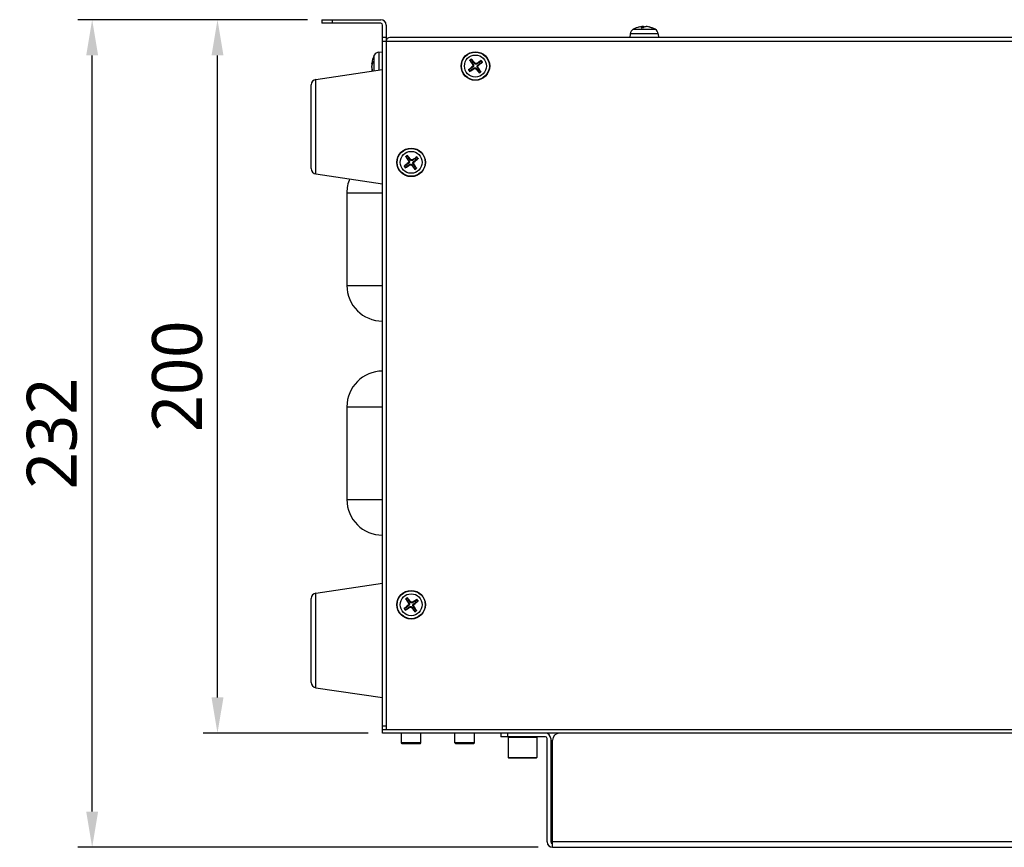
# Model space of a CAD drawing. Header units: millimetres. Extents: x 0 to 2376, y 0 to 1680.
# Tile 16 of 56: x 417 to 693, y 1153 to 1385. Entities that reach past the tile are written whole.
import ezdxf

# ---------------------------------------------------------------- set-up
doc = ezdxf.new("R2010")
doc.units = ezdxf.units.MM
doc.header["$LTSCALE"] = 0.2
doc.styles.add('Rainbow-4.0 Style', font='malgunsl.ttf')
doc.dimstyles.new('Rainbow-4.0 Style', dxfattribs={"dimtxt": 3.5, "dimasz": 2.5, "dimexe": 1, "dimexo": 1, "dimgap": 1, "dimtad": 1, "dimdsep": 46, "dimtxsty": 'Rainbow-4.0 Style', "dimcen": 0, "dimclrd": 251, "dimclre": 251, "dimclrt": 7, "dimazin": 3, "dimtp": 0.1, "dimtm": 0.1, "dimtfac": 0.61, "dimtmove": 0, "dimatfit": 3, "dimfxl": 1, "dimlwd": -1, "dimlwe": -1, "dimarcsym": 1})

# ---------------------------------------------------------------- blocks, each defined once
blk = doc.blocks.new('A$Ce4c96af9')
for p, q in [((-204.1, 232), (-187.6, 232)), ((-204.1, 232), (-204.1, 231)), ((-201.1, 231), (-201.1, 232)), ((-187.6, 231), (-204.1, 231)), ((-187.1, 32), (-187.1, 230.5)), ((-186.1, 230.5), (-186.1, 33)), ((-116.87, 229.33), (-110.73, 229.33)), ((-114.08, 229.71), (-114.62, 229.71)), ((-114.07, 229.71), (-114.61, 229.71)), ((-114.35, 230.05), (-114.32, 229.71)), ((-114.34, 230.06), (-114.31, 229.71)), ((-114, 230.05), (-113.98, 229.8)), ((-113.26, 230.06), (-113.26, 230.05)), ((-113.02, 230.05), (-113.02, 230.03)), ((-111.63, 229.71), (-111.75, 229.71)), ((-111.59, 229.71), (-111.73, 229.71)), ((-186.1, 227), (-187.1, 227)), ((210.9, 227), (-185.1, 227)), ((-117.71, 228.06), (-117.8, 227)), ((-109.89, 228.06), (-117.71, 228.06)), ((-109.89, 228.06), (-109.8, 227)), ((-187.1, 226), (212.9, 226)), ((-189.43, 217.66), (-189.43, 222.07)), ((-188.16, 222.91), (-187.1, 223)), ((-188.16, 222.91), (-188.16, 217.84)), ((-205.79, 215.25), (-187.1, 218)), ((-190.16, 219.66), (-189.96, 219.64)), ((-190.16, 218.34), (-190.11, 218.34)), ((-190.15, 219.7), (-189.94, 219.69)), ((-190.15, 219.39), (-190.06, 219.39)), ((-190.15, 218.2), (-190.08, 218.2)), ((-189.81, 220.41), (-189.81, 219.94)), ((-189.81, 220.39), (-189.81, 219.92)), ((-161.9, 218.89), (-161.79, 218.76)), ((-161.83, 219.33), (-161.69, 219.43)), ((-161.43, 218.27), (-161.53, 218.41)), ((-161.21, 219.8), (-161.34, 219.69)), ((-160.99, 218.2), (-160.86, 218.31)), ((-160.77, 219.73), (-160.67, 219.59)), ((-160.37, 218.67), (-160.51, 218.57)), ((-160.3, 219.11), (-160.41, 219.24)), ((-205.79, 188.75), (-205.79, 215.25)), ((-207.1, 190.24), (-207.1, 213.76)), ((-179.9, 191.9), (-179.79, 191.77)), ((-179.83, 192.34), (-179.68, 192.44)), ((-179.44, 191.27), (-179.54, 191.42)), ((-179.2, 192.8), (-179.33, 192.69)), ((-179, 191.2), (-178.87, 191.31)), ((-178.76, 192.73), (-178.66, 192.58)), ((-178.37, 191.66), (-178.52, 191.56)), ((-178.3, 192.1), (-178.41, 192.23)), ((-205.79, 188.75), (-187.1, 186)), ((-197.1, 183.5), (-197.1, 157.5)), ((-197.1, 183.5), (-187.1, 183.5)), ((-197.1, 157.5), (-187.1, 157.5)), ((-197.1, 123.5), (-197.1, 97.5)), ((-197.1, 123.5), (-187.1, 123.5)), ((-197.1, 97.5), (-187.1, 97.5)), ((-205.79, 71.25), (-187.1, 74)), ((-207.1, 46.24), (-207.1, 69.76)), ((-205.79, 44.75), (-205.79, 71.25)), ((-179.9, 67.9), (-179.79, 67.77)), ((-179.83, 68.34), (-179.68, 68.44)), ((-179.44, 67.27), (-179.54, 67.42)), ((-179.2, 68.8), (-179.33, 68.69)), ((-179, 67.2), (-178.87, 67.31)), ((-178.76, 68.73), (-178.66, 68.58)), ((-178.37, 67.66), (-178.52, 67.56)), ((-178.3, 68.1), (-178.41, 68.23)), ((-205.79, 44.75), (-187.1, 42)), ((-186.1, 34), (-187.1, 34)), ((-187.1, 33), (212.9, 33)), ((212.9, 32), (-187.1, 32)), ((-181.85, 29.28), (-181.85, 32)), ((-176.35, 29.28), (-176.35, 32)), ((-166.85, 29.28), (-166.85, 32)), ((-161.35, 29.28), (-161.35, 32)), ((-154, 32), (-154, 31)), ((-141.5, 31), (-154, 31)), ((-152, 31), (-152, 32)), ((-151.7, 31), (-151.9, 30.8)), ((-143.9, 30.8), (-151.9, 30.8)), ((-151.9, 30.8), (-151.9, 25.2)), ((-144.1, 31), (-143.9, 30.8)), ((-143.9, 30.8), (-143.9, 25.2)), ((-141, 1.5), (-141, 30.5)), ((-140, 30.5), (-140, 1.5)), ((-176.35, 29.28), (-181.85, 29.28)), ((-181.58, 29), (-181.85, 29.28)), ((-176.62, 29), (-181.58, 29)), ((-176.62, 29), (-176.35, 29.28)), ((-161.35, 29.28), (-166.85, 29.28)), ((-166.58, 29), (-166.85, 29.28)), ((-161.62, 29), (-166.58, 29)), ((-161.62, 29), (-161.35, 29.28)), ((-139.5, 0), (-139.5, 30)), ((-151.9, 25.2), (-143.9, 25.2)), ((-151.7, 25), (-151.9, 25.2)), ((-144.1, 25), (-151.7, 25)), ((-144.1, 25), (-143.9, 25.2)), ((139.5, 1.5), (-139.5, 1.5)), ((-139.5, 0), (139.5, 0))]:
    blk.add_line(p, q)
for centre, radius in [((-161.1, 219), 4), ((-161.1, 219), 3.91), ((-161.1, 219), 3.07), ((-179.1, 192), 4), ((-179.1, 192), 3.91), ((-179.1, 192), 3.07), ((-179.1, 68), 4), ((-179.1, 68), 3.91), ((-179.1, 68), 3.07)]:
    blk.add_circle(centre, radius)
for centre, radius, start, end in [((-187.6, 230.5), 1.5, 0, 90), ((-187.6, 230.5), 0.5, 0, 90), ((-116.11, 227.92), 1.6, 118.1727, 175), ((-113.8, 223.6), 6.5, 102.4057, 118.1727), ((-113.8, 223.6), 6.5, 61.8273, 77.5943), ((-111.49, 227.92), 1.6, 5, 61.8273), ((-185.1, 226), 1, 90, 180), ((-183.7, 219), 6.5, 151.8273, 173.3675), ((-188.02, 221.31), 1.6, 95, 151.8273), ((-161.1, 219), 2.23, 119.2946, 133.7678), ((-161.1, 219), 2.07, 118.6803, 134.3821), ((-183.7, 219), 6.5, 186.6325, 192.7286), ((-161.1, 219), 2.23, 209.2946, 223.7678), ((-161.1, 219), 2.07, 208.6803, 224.3821), ((-161.1, 219), 1.5, 208.4209, 224.6415), ((-161.1, 219), 1.5, 118.4209, 134.6415), ((-161.1, 219), 1.5, 298.4209, 314.6415), ((-161.1, 219), 1.5, 28.4209, 44.6415), ((-161.1, 219), 2.07, 28.6803, 44.3821), ((-161.1, 219), 2.23, 29.2946, 43.7678), ((-205.6, 213.76), 1.5, 97.3338, 180), ((-161.1, 219), 2.07, 298.6803, 314.3821), ((-161.1, 219), 2.23, 299.2946, 313.7678), ((-179.1, 192), 2.23, 118.4931, 132.9664), ((-179.1, 192), 2.07, 117.8788, 133.5807), ((-179.1, 192), 1.5, 117.6194, 133.84), ((-179.1, 192), 2.07, 27.8788, 43.5807), ((-179.1, 192), 2.23, 28.4931, 42.9664), ((-179.1, 192), 2.23, 208.4931, 222.9664), ((-179.1, 192), 2.07, 207.8788, 223.5807), ((-179.1, 192), 1.5, 207.6194, 223.84), ((-179.1, 192), 1.5, 297.6194, 313.84), ((-179.1, 192), 2.07, 297.8788, 313.5807), ((-179.1, 192), 2.23, 298.4931, 312.9664), ((-179.1, 192), 1.5, 27.6194, 43.84), ((-205.6, 190.24), 1.5, 180, 262.6662), ((-187.1, 183.5), 10, 157.3181, 180), ((-187.1, 157.5), 10, 180, 270), ((-187.1, 123.5), 10, 90, 180), ((-187.1, 97.5), 10, 180, 270), ((-205.6, 69.76), 1.5, 97.3338, 180), ((-179.1, 68), 2.23, 118.4931, 132.9664), ((-179.1, 68), 2.07, 117.8788, 133.5807), ((-179.1, 68), 1.5, 117.6194, 133.84), ((-179.1, 68), 1.5, 27.6194, 43.84), ((-179.1, 68), 2.07, 27.8788, 43.5807), ((-179.1, 68), 2.23, 28.4931, 42.9664), ((-179.1, 68), 2.23, 208.4931, 222.9664), ((-179.1, 68), 2.07, 207.8788, 223.5807), ((-179.1, 68), 1.5, 207.6194, 223.84), ((-179.1, 68), 1.5, 297.6194, 313.84), ((-179.1, 68), 2.07, 297.8788, 313.5807), ((-179.1, 68), 2.23, 298.4931, 312.9664), ((-205.6, 46.24), 1.5, 180, 262.6662), ((-141.5, 30.5), 1.5, 0, 90), ((-141.5, 30.5), 0.5, 0, 90), ((-137.5, 30), 2, 90, 180), ((-139.5, 1.5), 1.5, 180, 270), ((-139.5, 1.5), 0.5, 180, 270)]:
    blk.add_arc(centre, radius, start, end)
for centre, major_axis, ratio, start_param, end_param in [((-113.76, 223.61), (-1.84, 6.23), 0.951292, 6.114958, 6.216495), ((-113.66, 223.61), (-0.58, 6.47), 0.196854, 0.087562, 0.326546), ((-113.93, 223.61), (0.59, 6.47), 0.295714, 0.132215, 0.371199), ((-113.67, 223.61), (-0.59, 6.47), 0.295714, 6.049434, 6.15097), ((-113.77, 223.61), (2.63, -5.94), 0.976551, 2.389391, 2.628375), ((-113.84, 223.61), (1.84, 6.23), 0.951292, 6.212428, 6.451412), ((-161.21, 218.91), (-4.13, 5.02), 0.087156, 4.817518, 5.056502), ((-183.71, 218.88), (-6.47, 0.65), 0.485251, 5.987645, 6.226629), ((-183.71, 219.11), (-6.46, -0.69), 0.5717, 5.878072, 6.117056), ((-183.71, 219.07), (-6.4, -1.15), 0.870021, 5.975868, 6.023046), ((-183.71, 218.93), (-6.4, 1.15), 0.870021, 0.26014, 0.442803), ((-183.71, 219.08), (-6.42, -0.98), 0.81582, 6.264578, 6.38551), ((-161.01, 218.89), (-5.02, -4.13), 0.087156, 4.817518, 5.056502), ((-161.18, 219.12), (5.41, 3.6), 0.087156, 4.368276, 4.60726), ((-160.98, 219.08), (3.6, -5.41), 0.087156, 4.368276, 4.60726), ((-160.99, 219.09), (4.13, -5.02), 0.087156, 4.817518, 5.056502), ((-161.02, 218.88), (-5.41, -3.6), 0.087156, 4.368276, 4.60726), ((-161.22, 218.92), (-3.6, 5.41), 0.087156, 4.368276, 4.60726), ((-161.19, 219.11), (5.02, 4.13), 0.087156, 4.817518, 5.056502), ((-178.98, 192.08), (3.52, -5.46), 0.087156, 4.368276, 4.60726), ((-179.21, 191.91), (-4.06, 5.07), 0.087156, 4.817518, 5.056502), ((-179.02, 191.88), (-5.46, -3.52), 0.087156, 4.368276, 4.60726), ((-179.01, 191.89), (-5.07, -4.06), 0.087156, 4.817518, 5.056502), ((-179.18, 192.12), (5.46, 3.52), 0.087156, 4.368276, 4.60726), ((-178.99, 192.09), (4.06, -5.07), 0.087156, 4.817518, 5.056502), ((-179.22, 191.92), (-3.52, 5.46), 0.087156, 4.368276, 4.60726), ((-179.19, 192.11), (5.07, 4.06), 0.087156, 4.817518, 5.056502), ((-178.98, 68.08), (3.52, -5.46), 0.087156, 4.368276, 4.60726), ((-179.21, 67.91), (-4.06, 5.07), 0.087156, 4.817518, 5.056502), ((-179.02, 67.88), (-5.46, -3.52), 0.087156, 4.368276, 4.60726), ((-179.19, 68.11), (5.07, 4.06), 0.087156, 4.817518, 5.056502), ((-179.01, 67.89), (-5.07, -4.06), 0.087156, 4.817518, 5.056502), ((-179.18, 68.12), (5.46, 3.52), 0.087156, 4.368276, 4.60726), ((-178.99, 68.09), (4.06, -5.07), 0.087156, 4.817518, 5.056502), ((-179.22, 67.92), (-3.52, 5.46), 0.087156, 4.368276, 4.60726)]:
    blk.add_ellipse(centre, major_axis=major_axis, ratio=ratio, start_param=start_param, end_param=end_param)
for points in [[(-114.62, 229.71), (-114.62, 229.71), (-114.61, 229.71), (-114.61, 229.71)], [(-111.63, 229.71), (-111.62, 229.71), (-111.6, 229.71), (-111.59, 229.71)], [(-189.81, 220.39), (-189.81, 220.4), (-189.81, 220.41), (-189.81, 220.41)]]:
    blk.add_open_spline(points, degree=3)
for points, knots in [([(-114.58, 230.05), (-114.54, 230.05), (-114.5, 230.06), (-114.43, 230.06), (-114.4, 230.06), (-114.36, 230.06), (-114.35, 230.06), (-114.34, 230.06), (-114.34, 230.05), (-114.35, 230.05)], [-0.20360088, -0.20360088, -0.20360088, -0.20360088, -0.1911011, -0.1911011, -0.17860132, -0.17860132, -0.16607721, -0.16607721, -0.15692427, -0.15692427, -0.15692427, -0.15692427]), ([(-114, 230.05), (-114.01, 230.05), (-114.04, 230.06), (-114.09, 230.06), (-114.13, 230.06), (-114.2, 230.06), (-114.25, 230.06), (-114.31, 230.06), (-114.33, 230.06), (-114.34, 230.05)], [-0.20360088, -0.20360088, -0.20360088, -0.20360088, -0.1911011, -0.1911011, -0.17860132, -0.17860132, -0.16607721, -0.16607721, -0.16092101, -0.16092101, -0.16092101, -0.16092101]), ([(-113.6, 230.05), (-113.59, 230.05), (-113.56, 230.06), (-113.51, 230.06), (-113.47, 230.06), (-113.4, 230.06), (-113.35, 230.06), (-113.28, 230.06), (-113.25, 230.05), (-113.22, 230.05)], [-0.20360088, -0.20360088, -0.20360088, -0.20360088, -0.1911011, -0.1911011, -0.17860132, -0.17860132, -0.16607721, -0.16607721, -0.15692427, -0.15692427, -0.15692427, -0.15692427]), ([(-113.02, 230.05), (-113.06, 230.05), (-113.1, 230.06), (-113.17, 230.06), (-113.2, 230.06), (-113.24, 230.06), (-113.25, 230.06), (-113.26, 230.06), (-113.26, 230.06), (-113.26, 230.06)], [-0.20360088, -0.20360088, -0.20360088, -0.20360088, -0.1911011, -0.1911011, -0.17860132, -0.17860132, -0.16607721, -0.16607721, -0.16324742, -0.16324742, -0.16324742, -0.16324742]), ([(-162.19, 220.94), (-162.18, 220.93), (-162.17, 220.92), (-162.15, 220.9), (-162.14, 220.88), (-162.12, 220.86), (-162.11, 220.85), (-162.1, 220.83), (-162.1, 220.82), (-162.09, 220.82)], [0.01456007, 0.01456007, 0.01456007, 0.01456007, 0.01872268, 0.01872268, 0.02342983, 0.02342983, 0.02806906, 0.02806906, 0.03181018, 0.03181018, 0.03181018, 0.03181018]), ([(-190.15, 219.7), (-190.15, 219.68), (-190.16, 219.67), (-190.16, 219.66), (-190.16, 219.66), (-190.16, 219.68), (-190.16, 219.71), (-190.16, 219.74), (-190.16, 219.74), (-190.16, 219.75)], [-0.20360088, -0.20360088, -0.20360088, -0.20360088, -0.1911011, -0.1911011, -0.17860132, -0.17860132, -0.16607721, -0.16607721, -0.16339834, -0.16339834, -0.16339834, -0.16339834]), ([(-190.15, 219.39), (-190.15, 219.35), (-190.16, 219.31), (-190.16, 219.22), (-190.16, 219.18), (-190.16, 219.1), (-190.16, 219.06), (-190.16, 219.01), (-190.16, 219.01), (-190.16, 219)], [-0.20360088, -0.20360088, -0.20360088, -0.20360088, -0.1911011, -0.1911011, -0.17860132, -0.17860132, -0.16607721, -0.16607721, -0.16339834, -0.16339834, -0.16339834, -0.16339834]), ([(-190.15, 218.61), (-190.15, 218.65), (-190.16, 218.69), (-190.16, 218.78), (-190.16, 218.82), (-190.16, 218.9), (-190.16, 218.94), (-190.16, 219), (-190.15, 219.03), (-190.15, 219.04)], [-0.20360088, -0.20360088, -0.20360088, -0.20360088, -0.1911011, -0.1911011, -0.17860132, -0.17860132, -0.16607721, -0.16607721, -0.15692427, -0.15692427, -0.15692427, -0.15692427]), ([(-190.16, 218.34), (-190.16, 218.34), (-190.16, 218.33), (-190.16, 218.32), (-190.16, 218.29), (-190.16, 218.25), (-190.15, 218.22), (-190.15, 218.2)], [-0.18744281, -0.18744281, -0.18744281, -0.18744281, -0.17860132, -0.17860132, -0.16607721, -0.16607721, -0.15692427, -0.15692427, -0.15692427, -0.15692427]), ([(-163.04, 217.91), (-163.03, 217.92), (-163.02, 217.93), (-163, 217.95), (-162.98, 217.96), (-162.96, 217.98), (-162.95, 217.99), (-162.93, 218), (-162.92, 218), (-162.92, 218.01)], [0.01456007, 0.01456007, 0.01456007, 0.01456007, 0.01872268, 0.01872268, 0.02342983, 0.02342983, 0.02806906, 0.02806906, 0.03181018, 0.03181018, 0.03181018, 0.03181018]), ([(-162.55, 220.48), (-162.55, 220.49), (-162.56, 220.49), (-162.57, 220.51), (-162.58, 220.52), (-162.6, 220.54), (-162.61, 220.56), (-162.62, 220.58), (-162.63, 220.6), (-162.64, 220.61)], [0.04272856, 0.04272856, 0.04272856, 0.04272856, 0.04646968, 0.04646968, 0.0511089, 0.0511089, 0.05581605, 0.05581605, 0.05997866, 0.05997866, 0.05997866, 0.05997866]), ([(-161.83, 219.33), (-161.81, 219.3), (-161.79, 219.26), (-161.77, 219.17), (-161.77, 219.13), (-161.79, 219.04), (-161.81, 219), (-161.85, 218.94), (-161.87, 218.91), (-161.9, 218.89)], [-0.20360086, -0.20360086, -0.20360086, -0.20360086, -0.19110108, -0.19110108, -0.17860131, -0.17860131, -0.16607719, -0.16607719, -0.15692426, -0.15692426, -0.15692426, -0.15692426]), ([(-161.69, 219.43), (-161.66, 219.39), (-161.64, 219.35), (-161.61, 219.28), (-161.6, 219.24), (-161.59, 219.16), (-161.59, 219.11), (-161.6, 219.03), (-161.62, 218.99), (-161.65, 218.92), (-161.67, 218.88), (-161.72, 218.82), (-161.75, 218.79), (-161.79, 218.76)], [-0.09047595, -0.09047595, -0.09047595, -0.09047595, -0.07674426, -0.07674426, -0.0647331, -0.0647331, -0.05272193, -0.05272193, -0.04071077, -0.04071077, -0.0286996, -0.0286996, -0.01496792, -0.01496792, -0.01496792, -0.01496792]), ([(-161.53, 218.41), (-161.49, 218.44), (-161.45, 218.46), (-161.38, 218.49), (-161.34, 218.5), (-161.26, 218.51), (-161.21, 218.51), (-161.13, 218.5), (-161.09, 218.48), (-161.02, 218.45), (-160.98, 218.43), (-160.92, 218.38), (-160.89, 218.35), (-160.86, 218.31)], [-0.09047595, -0.09047595, -0.09047595, -0.09047595, -0.07674426, -0.07674426, -0.0647331, -0.0647331, -0.05272193, -0.05272193, -0.04071077, -0.04071077, -0.0286996, -0.0286996, -0.01496792, -0.01496792, -0.01496792, -0.01496792]), ([(-161.43, 218.27), (-161.4, 218.29), (-161.36, 218.31), (-161.27, 218.33), (-161.23, 218.33), (-161.14, 218.31), (-161.1, 218.29), (-161.04, 218.25), (-161.01, 218.23), (-160.99, 218.2)], [-0.20360088, -0.20360088, -0.20360088, -0.20360088, -0.1911011, -0.1911011, -0.17860132, -0.17860132, -0.16607721, -0.16607721, -0.15692427, -0.15692427, -0.15692427, -0.15692427]), ([(-160.67, 219.59), (-160.71, 219.56), (-160.75, 219.54), (-160.82, 219.51), (-160.86, 219.5), (-160.94, 219.49), (-160.99, 219.49), (-161.07, 219.5), (-161.11, 219.52), (-161.18, 219.55), (-161.22, 219.57), (-161.28, 219.62), (-161.31, 219.65), (-161.34, 219.69)], [-0.09047595, -0.09047595, -0.09047595, -0.09047595, -0.07674426, -0.07674426, -0.0647331, -0.0647331, -0.05272193, -0.05272193, -0.04071077, -0.04071077, -0.0286996, -0.0286996, -0.01496792, -0.01496792, -0.01496792, -0.01496792]), ([(-160.77, 219.73), (-160.8, 219.71), (-160.84, 219.69), (-160.93, 219.67), (-160.97, 219.67), (-161.06, 219.69), (-161.1, 219.71), (-161.16, 219.75), (-161.19, 219.77), (-161.21, 219.8)], [-0.20360088, -0.20360088, -0.20360088, -0.20360088, -0.1911011, -0.1911011, -0.17860132, -0.17860132, -0.16607721, -0.16607721, -0.15692427, -0.15692427, -0.15692427, -0.15692427]), ([(-160.51, 218.57), (-160.54, 218.61), (-160.56, 218.65), (-160.59, 218.72), (-160.6, 218.76), (-160.61, 218.84), (-160.61, 218.89), (-160.6, 218.97), (-160.58, 219.01), (-160.55, 219.08), (-160.53, 219.12), (-160.48, 219.18), (-160.45, 219.21), (-160.41, 219.24)], [-0.09047595, -0.09047595, -0.09047595, -0.09047595, -0.07674426, -0.07674426, -0.0647331, -0.0647331, -0.05272193, -0.05272193, -0.04071077, -0.04071077, -0.0286996, -0.0286996, -0.01496792, -0.01496792, -0.01496792, -0.01496792]), ([(-160.37, 218.67), (-160.39, 218.7), (-160.41, 218.74), (-160.43, 218.83), (-160.43, 218.87), (-160.41, 218.96), (-160.39, 219), (-160.35, 219.06), (-160.33, 219.09), (-160.3, 219.11)], [-0.20360088, -0.20360088, -0.20360088, -0.20360088, -0.1911011, -0.1911011, -0.17860132, -0.17860132, -0.16607721, -0.16607721, -0.15692427, -0.15692427, -0.15692427, -0.15692427]), ([(-159.62, 220.45), (-159.61, 220.45), (-159.61, 220.46), (-159.59, 220.47), (-159.58, 220.48), (-159.56, 220.5), (-159.54, 220.51), (-159.52, 220.52), (-159.5, 220.53), (-159.49, 220.54)], [0.04272856, 0.04272856, 0.04272856, 0.04272856, 0.04646968, 0.04646968, 0.05110891, 0.05110891, 0.05581606, 0.05581606, 0.05997867, 0.05997867, 0.05997867, 0.05997867]), ([(-159.16, 220.09), (-159.17, 220.08), (-159.18, 220.07), (-159.2, 220.05), (-159.22, 220.04), (-159.24, 220.02), (-159.25, 220.01), (-159.27, 220), (-159.28, 220), (-159.28, 219.99)], [0.01456007, 0.01456007, 0.01456007, 0.01456007, 0.01872268, 0.01872268, 0.02342983, 0.02342983, 0.02806906, 0.02806906, 0.03181018, 0.03181018, 0.03181018, 0.03181018]), ([(-162.58, 217.55), (-162.59, 217.55), (-162.59, 217.54), (-162.61, 217.53), (-162.62, 217.52), (-162.64, 217.5), (-162.66, 217.49), (-162.68, 217.48), (-162.7, 217.47), (-162.71, 217.46)], [0.04272856, 0.04272856, 0.04272856, 0.04272856, 0.04646968, 0.04646968, 0.0511089, 0.0511089, 0.05581605, 0.05581605, 0.05997866, 0.05997866, 0.05997866, 0.05997866]), ([(-160.01, 217.06), (-160.02, 217.07), (-160.03, 217.08), (-160.05, 217.1), (-160.06, 217.12), (-160.08, 217.14), (-160.09, 217.15), (-160.1, 217.17), (-160.1, 217.18), (-160.11, 217.18)], [0.01456007, 0.01456007, 0.01456007, 0.01456007, 0.01872268, 0.01872268, 0.02342983, 0.02342983, 0.02806906, 0.02806906, 0.03181018, 0.03181018, 0.03181018, 0.03181018]), ([(-159.65, 217.52), (-159.65, 217.51), (-159.64, 217.51), (-159.63, 217.49), (-159.62, 217.48), (-159.6, 217.46), (-159.59, 217.44), (-159.58, 217.42), (-159.57, 217.4), (-159.56, 217.39)], [0.04272856, 0.04272856, 0.04272856, 0.04272856, 0.04646968, 0.04646968, 0.0511089, 0.0511089, 0.05581605, 0.05581605, 0.05997866, 0.05997866, 0.05997866, 0.05997866]), ([(-180.53, 193.5), (-180.53, 193.51), (-180.54, 193.51), (-180.55, 193.53), (-180.56, 193.54), (-180.58, 193.56), (-180.59, 193.58), (-180.6, 193.6), (-180.61, 193.62), (-180.62, 193.63)], [0.04272856, 0.04272856, 0.04272856, 0.04272856, 0.04646968, 0.04646968, 0.0511089, 0.0511089, 0.05581605, 0.05581605, 0.05997866, 0.05997866, 0.05997866, 0.05997866]), ([(-180.16, 193.96), (-180.15, 193.95), (-180.14, 193.93), (-180.13, 193.91), (-180.11, 193.9), (-180.1, 193.87), (-180.09, 193.86), (-180.08, 193.84), (-180.07, 193.84), (-180.07, 193.83)], [0.01456007, 0.01456007, 0.01456007, 0.01456007, 0.01872268, 0.01872268, 0.02342983, 0.02342983, 0.02806906, 0.02806906, 0.03181018, 0.03181018, 0.03181018, 0.03181018]), ([(-177.6, 193.43), (-177.59, 193.43), (-177.59, 193.44), (-177.57, 193.45), (-177.56, 193.46), (-177.54, 193.48), (-177.52, 193.49), (-177.5, 193.5), (-177.48, 193.51), (-177.47, 193.52)], [0.04272856, 0.04272856, 0.04272856, 0.04272856, 0.04646968, 0.04646968, 0.0511089, 0.0511089, 0.05581605, 0.05581605, 0.05997866, 0.05997866, 0.05997866, 0.05997866]), ([(-181.06, 190.94), (-181.05, 190.95), (-181.03, 190.96), (-181.01, 190.97), (-181, 190.99), (-180.97, 191), (-180.96, 191.01), (-180.94, 191.02), (-180.94, 191.03), (-180.93, 191.03)], [0.01456007, 0.01456007, 0.01456007, 0.01456007, 0.01872268, 0.01872268, 0.02342983, 0.02342983, 0.02806906, 0.02806906, 0.03181018, 0.03181018, 0.03181018, 0.03181018]), ([(-180.6, 190.57), (-180.61, 190.57), (-180.61, 190.56), (-180.63, 190.55), (-180.64, 190.54), (-180.66, 190.52), (-180.68, 190.51), (-180.7, 190.5), (-180.72, 190.49), (-180.73, 190.48)], [0.04272856, 0.04272856, 0.04272856, 0.04272856, 0.04646968, 0.04646968, 0.0511089, 0.0511089, 0.05581605, 0.05581605, 0.05997866, 0.05997866, 0.05997866, 0.05997866]), ([(-179.83, 192.34), (-179.8, 192.31), (-179.79, 192.27), (-179.77, 192.18), (-179.77, 192.13), (-179.79, 192.05), (-179.81, 192.01), (-179.85, 191.95), (-179.87, 191.92), (-179.9, 191.9)], [-0.20360088, -0.20360088, -0.20360088, -0.20360088, -0.1911011, -0.1911011, -0.17860132, -0.17860132, -0.16607721, -0.16607721, -0.15692427, -0.15692427, -0.15692427, -0.15692427]), ([(-179.68, 192.44), (-179.66, 192.4), (-179.63, 192.36), (-179.61, 192.29), (-179.6, 192.25), (-179.59, 192.16), (-179.59, 192.12), (-179.6, 192.04), (-179.62, 192), (-179.65, 191.92), (-179.67, 191.89), (-179.72, 191.83), (-179.75, 191.8), (-179.79, 191.77)], [-0.09047595, -0.09047595, -0.09047595, -0.09047595, -0.07674426, -0.07674426, -0.0647331, -0.0647331, -0.05272193, -0.05272193, -0.04071077, -0.04071077, -0.0286996, -0.0286996, -0.01496792, -0.01496792, -0.01496792, -0.01496792]), ([(-179.54, 191.42), (-179.5, 191.44), (-179.46, 191.47), (-179.39, 191.49), (-179.35, 191.5), (-179.26, 191.51), (-179.22, 191.51), (-179.14, 191.5), (-179.1, 191.48), (-179.02, 191.45), (-178.99, 191.43), (-178.93, 191.38), (-178.9, 191.35), (-178.87, 191.31)], [-0.09047595, -0.09047595, -0.09047595, -0.09047595, -0.07674426, -0.07674426, -0.0647331, -0.0647331, -0.05272193, -0.05272193, -0.04071077, -0.04071077, -0.0286996, -0.0286996, -0.01496792, -0.01496792, -0.01496792, -0.01496792]), ([(-179.44, 191.27), (-179.41, 191.3), (-179.37, 191.31), (-179.28, 191.33), (-179.23, 191.33), (-179.15, 191.31), (-179.11, 191.29), (-179.05, 191.25), (-179.02, 191.23), (-179, 191.2)], [-0.20360088, -0.20360088, -0.20360088, -0.20360088, -0.1911011, -0.1911011, -0.17860132, -0.17860132, -0.16607721, -0.16607721, -0.15692427, -0.15692427, -0.15692427, -0.15692427]), ([(-178.66, 192.58), (-178.7, 192.56), (-178.74, 192.53), (-178.81, 192.51), (-178.85, 192.5), (-178.94, 192.49), (-178.98, 192.49), (-179.06, 192.5), (-179.1, 192.52), (-179.18, 192.55), (-179.21, 192.57), (-179.27, 192.62), (-179.3, 192.65), (-179.33, 192.69)], [-0.09047595, -0.09047595, -0.09047595, -0.09047595, -0.07674426, -0.07674426, -0.0647331, -0.0647331, -0.05272193, -0.05272193, -0.04071077, -0.04071077, -0.0286996, -0.0286996, -0.01496792, -0.01496792, -0.01496792, -0.01496792]), ([(-178.76, 192.73), (-178.79, 192.7), (-178.83, 192.69), (-178.92, 192.67), (-178.97, 192.67), (-179.05, 192.69), (-179.09, 192.71), (-179.15, 192.75), (-179.18, 192.77), (-179.2, 192.8)], [-0.20360088, -0.20360088, -0.20360088, -0.20360088, -0.1911011, -0.1911011, -0.17860132, -0.17860132, -0.16607721, -0.16607721, -0.15692427, -0.15692427, -0.15692427, -0.15692427]), ([(-178.52, 191.56), (-178.54, 191.6), (-178.57, 191.64), (-178.59, 191.71), (-178.6, 191.75), (-178.61, 191.84), (-178.61, 191.88), (-178.6, 191.96), (-178.58, 192), (-178.55, 192.08), (-178.53, 192.11), (-178.48, 192.17), (-178.45, 192.2), (-178.41, 192.23)], [-0.09047595, -0.09047595, -0.09047595, -0.09047595, -0.07674426, -0.07674426, -0.0647331, -0.0647331, -0.05272193, -0.05272193, -0.04071077, -0.04071077, -0.0286996, -0.0286996, -0.01496792, -0.01496792, -0.01496792, -0.01496792]), ([(-178.37, 191.66), (-178.4, 191.69), (-178.41, 191.73), (-178.43, 191.82), (-178.43, 191.87), (-178.41, 191.95), (-178.39, 191.99), (-178.35, 192.05), (-178.33, 192.08), (-178.3, 192.1)], [-0.20360086, -0.20360086, -0.20360086, -0.20360086, -0.19110109, -0.19110109, -0.17860131, -0.17860131, -0.16607719, -0.16607719, -0.15692426, -0.15692426, -0.15692426, -0.15692426]), ([(-177.67, 190.5), (-177.67, 190.49), (-177.66, 190.49), (-177.65, 190.47), (-177.64, 190.46), (-177.62, 190.44), (-177.61, 190.42), (-177.6, 190.4), (-177.59, 190.38), (-177.58, 190.37)], [0.04272856, 0.04272856, 0.04272856, 0.04272856, 0.04646968, 0.04646968, 0.0511089, 0.0511089, 0.05581605, 0.05581605, 0.05997866, 0.05997866, 0.05997866, 0.05997866]), ([(-177.14, 193.06), (-177.15, 193.05), (-177.17, 193.04), (-177.19, 193.03), (-177.2, 193.01), (-177.23, 193), (-177.24, 192.99), (-177.26, 192.98), (-177.26, 192.97), (-177.27, 192.97)], [0.01456007, 0.01456007, 0.01456007, 0.01456007, 0.01872268, 0.01872268, 0.02342983, 0.02342983, 0.02806906, 0.02806906, 0.03181018, 0.03181018, 0.03181018, 0.03181018]), ([(-178.04, 190.04), (-178.05, 190.05), (-178.06, 190.07), (-178.07, 190.09), (-178.09, 190.1), (-178.1, 190.13), (-178.11, 190.14), (-178.12, 190.16), (-178.13, 190.16), (-178.13, 190.17)], [0.01456007, 0.01456007, 0.01456007, 0.01456007, 0.01872268, 0.01872268, 0.02342983, 0.02342983, 0.02806906, 0.02806906, 0.03181018, 0.03181018, 0.03181018, 0.03181018]), ([(-180.53, 69.5), (-180.53, 69.51), (-180.54, 69.51), (-180.55, 69.53), (-180.56, 69.54), (-180.58, 69.56), (-180.59, 69.58), (-180.6, 69.6), (-180.61, 69.62), (-180.62, 69.63)], [0.04272856, 0.04272856, 0.04272856, 0.04272856, 0.04646968, 0.04646968, 0.0511089, 0.0511089, 0.05581605, 0.05581605, 0.05997866, 0.05997866, 0.05997866, 0.05997866]), ([(-180.16, 69.96), (-180.15, 69.95), (-180.14, 69.93), (-180.13, 69.91), (-180.11, 69.9), (-180.1, 69.87), (-180.09, 69.86), (-180.08, 69.84), (-180.07, 69.84), (-180.07, 69.83)], [0.01456007, 0.01456007, 0.01456007, 0.01456007, 0.01872268, 0.01872268, 0.02342983, 0.02342983, 0.02806906, 0.02806906, 0.03181018, 0.03181018, 0.03181018, 0.03181018]), ([(-177.6, 69.43), (-177.59, 69.43), (-177.59, 69.44), (-177.57, 69.45), (-177.56, 69.46), (-177.54, 69.48), (-177.52, 69.49), (-177.5, 69.5), (-177.48, 69.51), (-177.47, 69.52)], [0.04272856, 0.04272856, 0.04272856, 0.04272856, 0.04646968, 0.04646968, 0.0511089, 0.0511089, 0.05581605, 0.05581605, 0.05997866, 0.05997866, 0.05997866, 0.05997866]), ([(-177.14, 69.06), (-177.15, 69.05), (-177.17, 69.04), (-177.19, 69.03), (-177.2, 69.01), (-177.23, 69), (-177.24, 68.99), (-177.26, 68.98), (-177.26, 68.97), (-177.27, 68.97)], [0.01456007, 0.01456007, 0.01456007, 0.01456007, 0.01872268, 0.01872268, 0.02342983, 0.02342983, 0.02806906, 0.02806906, 0.03181018, 0.03181018, 0.03181018, 0.03181018]), ([(-181.06, 66.94), (-181.05, 66.95), (-181.03, 66.96), (-181.01, 66.97), (-181, 66.99), (-180.97, 67), (-180.96, 67.01), (-180.94, 67.02), (-180.94, 67.03), (-180.93, 67.03)], [0.01456007, 0.01456007, 0.01456007, 0.01456007, 0.01872268, 0.01872268, 0.02342983, 0.02342983, 0.02806906, 0.02806906, 0.03181018, 0.03181018, 0.03181018, 0.03181018]), ([(-180.6, 66.57), (-180.61, 66.57), (-180.61, 66.56), (-180.63, 66.55), (-180.64, 66.54), (-180.66, 66.52), (-180.68, 66.51), (-180.7, 66.5), (-180.72, 66.49), (-180.73, 66.48)], [0.04272856, 0.04272856, 0.04272856, 0.04272856, 0.04646968, 0.04646968, 0.0511089, 0.0511089, 0.05581605, 0.05581605, 0.05997866, 0.05997866, 0.05997866, 0.05997866]), ([(-179.83, 68.34), (-179.8, 68.31), (-179.79, 68.27), (-179.77, 68.18), (-179.77, 68.13), (-179.79, 68.05), (-179.81, 68.01), (-179.85, 67.95), (-179.87, 67.92), (-179.9, 67.9)], [-0.20360088, -0.20360088, -0.20360088, -0.20360088, -0.1911011, -0.1911011, -0.17860132, -0.17860132, -0.16607721, -0.16607721, -0.15692427, -0.15692427, -0.15692427, -0.15692427]), ([(-179.68, 68.44), (-179.66, 68.4), (-179.63, 68.36), (-179.61, 68.29), (-179.6, 68.25), (-179.59, 68.16), (-179.59, 68.12), (-179.6, 68.04), (-179.62, 68), (-179.65, 67.92), (-179.67, 67.89), (-179.72, 67.83), (-179.75, 67.8), (-179.79, 67.77)], [-0.09047595, -0.09047595, -0.09047595, -0.09047595, -0.07674426, -0.07674426, -0.0647331, -0.0647331, -0.05272193, -0.05272193, -0.04071077, -0.04071077, -0.0286996, -0.0286996, -0.01496792, -0.01496792, -0.01496792, -0.01496792]), ([(-179.54, 67.42), (-179.5, 67.44), (-179.46, 67.47), (-179.39, 67.49), (-179.35, 67.5), (-179.26, 67.51), (-179.22, 67.51), (-179.14, 67.5), (-179.1, 67.48), (-179.02, 67.45), (-178.99, 67.43), (-178.93, 67.38), (-178.9, 67.35), (-178.87, 67.31)], [-0.09047595, -0.09047595, -0.09047595, -0.09047595, -0.07674426, -0.07674426, -0.0647331, -0.0647331, -0.05272193, -0.05272193, -0.04071077, -0.04071077, -0.0286996, -0.0286996, -0.01496792, -0.01496792, -0.01496792, -0.01496792]), ([(-179.44, 67.27), (-179.41, 67.3), (-179.37, 67.31), (-179.28, 67.33), (-179.23, 67.33), (-179.15, 67.31), (-179.11, 67.29), (-179.05, 67.25), (-179.02, 67.23), (-179, 67.2)], [-0.20360088, -0.20360088, -0.20360088, -0.20360088, -0.1911011, -0.1911011, -0.17860132, -0.17860132, -0.16607721, -0.16607721, -0.15692427, -0.15692427, -0.15692427, -0.15692427]), ([(-178.66, 68.58), (-178.7, 68.56), (-178.74, 68.53), (-178.81, 68.51), (-178.85, 68.5), (-178.94, 68.49), (-178.98, 68.49), (-179.06, 68.5), (-179.1, 68.52), (-179.18, 68.55), (-179.21, 68.57), (-179.27, 68.62), (-179.3, 68.65), (-179.33, 68.69)], [-0.09047595, -0.09047595, -0.09047595, -0.09047595, -0.07674426, -0.07674426, -0.0647331, -0.0647331, -0.05272193, -0.05272193, -0.04071077, -0.04071077, -0.0286996, -0.0286996, -0.01496792, -0.01496792, -0.01496792, -0.01496792]), ([(-178.76, 68.73), (-178.79, 68.7), (-178.83, 68.69), (-178.92, 68.67), (-178.97, 68.67), (-179.05, 68.69), (-179.09, 68.71), (-179.15, 68.75), (-179.18, 68.77), (-179.2, 68.8)], [-0.20360086, -0.20360086, -0.20360086, -0.20360086, -0.19110108, -0.19110108, -0.17860131, -0.17860131, -0.16607719, -0.16607719, -0.15692426, -0.15692426, -0.15692426, -0.15692426]), ([(-178.52, 67.56), (-178.54, 67.6), (-178.57, 67.64), (-178.59, 67.71), (-178.6, 67.75), (-178.61, 67.84), (-178.61, 67.88), (-178.6, 67.96), (-178.58, 68), (-178.55, 68.08), (-178.53, 68.11), (-178.48, 68.17), (-178.45, 68.2), (-178.41, 68.23)], [-0.09047595, -0.09047595, -0.09047595, -0.09047595, -0.07674426, -0.07674426, -0.0647331, -0.0647331, -0.05272193, -0.05272193, -0.04071077, -0.04071077, -0.0286996, -0.0286996, -0.01496792, -0.01496792, -0.01496792, -0.01496792]), ([(-178.37, 67.66), (-178.4, 67.69), (-178.41, 67.73), (-178.43, 67.82), (-178.43, 67.87), (-178.41, 67.95), (-178.39, 67.99), (-178.35, 68.05), (-178.33, 68.08), (-178.3, 68.1)], [-0.20360088, -0.20360088, -0.20360088, -0.20360088, -0.1911011, -0.1911011, -0.17860132, -0.17860132, -0.16607721, -0.16607721, -0.15692427, -0.15692427, -0.15692427, -0.15692427]), ([(-177.67, 66.5), (-177.67, 66.49), (-177.66, 66.49), (-177.65, 66.47), (-177.64, 66.46), (-177.62, 66.44), (-177.61, 66.42), (-177.6, 66.4), (-177.59, 66.38), (-177.58, 66.37)], [0.04272856, 0.04272856, 0.04272856, 0.04272856, 0.04646968, 0.04646968, 0.0511089, 0.0511089, 0.05581605, 0.05581605, 0.05997866, 0.05997866, 0.05997866, 0.05997866]), ([(-178.04, 66.04), (-178.05, 66.05), (-178.06, 66.07), (-178.07, 66.09), (-178.09, 66.1), (-178.1, 66.13), (-178.11, 66.14), (-178.12, 66.16), (-178.13, 66.16), (-178.13, 66.17)], [0.01456007, 0.01456007, 0.01456007, 0.01456007, 0.01872268, 0.01872268, 0.02342983, 0.02342983, 0.02806906, 0.02806906, 0.03181018, 0.03181018, 0.03181018, 0.03181018])]:
    blk.add_open_spline(points, degree=3, knots=knots)
for points, weights in [([(-161.81, 220.32), (-161.93, 220.53), (-162.09, 220.82)], [1.10095182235, 1.1000583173, 1.07090462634]), ([(-162.42, 218.29), (-162.63, 218.17), (-162.92, 218.01)], [1.10095182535, 1.10005832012, 1.07090462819]), ([(-162.58, 217.55), (-162.34, 217.78), (-162.17, 217.94)], [1.07090463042, 1.10005832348, 1.10095182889]), ([(-162.55, 220.48), (-162.32, 220.24), (-162.16, 220.07)], [1.07090463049, 1.10005832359, 1.10095182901]), ([(-161.79, 218.76), (-161.99, 218.61), (-162.42, 218.29)], [1.8284082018, 1.44873413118, 1]), ([(-162.17, 217.94), (-161.74, 218.26), (-161.53, 218.41)], [1, 1.44873413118, 1.8284082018]), ([(-162.16, 220.07), (-161.84, 219.64), (-161.69, 219.43)], [1, 1.44873413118, 1.8284082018]), ([(-161.34, 219.69), (-161.49, 219.89), (-161.81, 220.32)], [1.8284082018, 1.44873413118, 1]), ([(-160.86, 218.31), (-160.71, 218.11), (-160.39, 217.68)], [1.8284082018, 1.44873413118, 1]), ([(-160.03, 220.06), (-160.46, 219.74), (-160.67, 219.59)], [1, 1.44873413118, 1.8284082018]), ([(-160.04, 217.93), (-160.36, 218.36), (-160.51, 218.57)], [1, 1.44873413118, 1.8284082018]), ([(-160.41, 219.24), (-160.21, 219.39), (-159.78, 219.71)], [1.8284082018, 1.44873413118, 1]), ([(-159.65, 217.52), (-159.88, 217.76), (-160.04, 217.93)], [1.07090462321, 1.10005831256, 1.10095181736]), ([(-159.62, 220.45), (-159.86, 220.22), (-160.03, 220.06)], [1.07090462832, 1.1000583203, 1.10095182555]), ([(-159.78, 219.71), (-159.57, 219.83), (-159.28, 219.99)], [1.10095182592, 1.10005832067, 1.07090462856]), ([(-160.39, 217.68), (-160.27, 217.47), (-160.11, 217.18)], [1.10095181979, 1.10005831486, 1.07090462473]), ([(-180.53, 193.5), (-180.3, 193.26), (-180.14, 193.08)], [1.07090462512, 1.10005831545, 1.1009518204]), ([(-180.14, 193.08), (-179.83, 192.65), (-179.68, 192.44)], [1, 1.44873413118, 1.8284082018]), ([(-179.8, 193.33), (-179.91, 193.54), (-180.07, 193.83)], [1.10095181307, 1.1000583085, 1.07090462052]), ([(-179.33, 192.69), (-179.48, 192.9), (-179.8, 193.33)], [1.8284082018, 1.44873413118, 1]), ([(-177.6, 193.43), (-177.84, 193.2), (-178.02, 193.04)], [1.07090462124, 1.1000583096, 1.10095181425]), ([(-180.43, 191.3), (-180.64, 191.19), (-180.93, 191.03)], [1.10095181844, 1.10005831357, 1.07090462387]), ([(-180.6, 190.57), (-180.36, 190.8), (-180.18, 190.96)], [1.07090463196, 1.10005832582, 1.10095183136]), ([(-179.79, 191.77), (-180, 191.62), (-180.43, 191.3)], [1.8284082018, 1.44873413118, 1]), ([(-180.18, 190.96), (-179.75, 191.27), (-179.54, 191.42)], [1, 1.44873413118, 1.8284082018]), ([(-178.87, 191.31), (-178.72, 191.1), (-178.4, 190.67)], [1.8284082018, 1.44873413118, 1]), ([(-178.02, 193.04), (-178.45, 192.73), (-178.66, 192.58)], [1, 1.44873413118, 1.8284082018]), ([(-178.06, 190.92), (-178.37, 191.35), (-178.52, 191.56)], [1, 1.44873413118, 1.8284082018]), ([(-178.41, 192.23), (-178.2, 192.38), (-177.77, 192.7)], [1.8284082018, 1.44873413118, 1]), ([(-178.4, 190.67), (-178.29, 190.46), (-178.13, 190.17)], [1.10095182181, 1.10005831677, 1.07090462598]), ([(-177.67, 190.5), (-177.9, 190.74), (-178.06, 190.92)], [1.07090462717, 1.10005831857, 1.10095182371]), ([(-177.77, 192.7), (-177.56, 192.81), (-177.27, 192.97)], [1.10095182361, 1.10005831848, 1.07090462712]), ([(-180.53, 69.5), (-180.3, 69.26), (-180.14, 69.08)], [1.07090462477, 1.10005831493, 1.10095181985]), ([(-180.14, 69.08), (-179.83, 68.65), (-179.68, 68.44)], [1, 1.44873413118, 1.8284082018]), ([(-179.8, 69.33), (-179.91, 69.54), (-180.07, 69.83)], [1.10095182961, 1.10005832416, 1.07090463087]), ([(-179.33, 68.69), (-179.48, 68.9), (-179.8, 69.33)], [1.8284082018, 1.44873413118, 1]), ([(-178.02, 69.04), (-178.45, 68.73), (-178.66, 68.58)], [1, 1.44873413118, 1.8284082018]), ([(-177.6, 69.43), (-177.84, 69.2), (-178.02, 69.04)], [1.07090462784, 1.10005831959, 1.10095182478]), ([(-177.77, 68.7), (-177.56, 68.81), (-177.27, 68.97)], [1.10095181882, 1.10005831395, 1.07090462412]), ([(-180.43, 67.3), (-180.64, 67.19), (-180.93, 67.03)], [1.10095183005, 1.10005832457, 1.07090463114]), ([(-180.6, 66.57), (-180.36, 66.8), (-180.18, 66.96)], [1.0709046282, 1.10005832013, 1.10095182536]), ([(-179.79, 67.77), (-180, 67.62), (-180.43, 67.3)], [1.8284082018, 1.44873413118, 1]), ([(-180.18, 66.96), (-179.75, 67.27), (-179.54, 67.42)], [1, 1.44873413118, 1.8284082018]), ([(-178.87, 67.31), (-178.72, 67.1), (-178.4, 66.67)], [1.8284082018, 1.44873413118, 1]), ([(-178.06, 66.92), (-178.37, 67.35), (-178.52, 67.56)], [1, 1.44873413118, 1.8284082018]), ([(-178.41, 68.23), (-178.2, 68.38), (-177.77, 68.7)], [1.8284082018, 1.44873413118, 1]), ([(-178.4, 66.67), (-178.29, 66.46), (-178.13, 66.17)], [1.10095181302, 1.10005830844, 1.07090462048]), ([(-177.67, 66.5), (-177.9, 66.74), (-178.06, 66.92)], [1.07090463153, 1.10005832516, 1.10095183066])]:
    blk.add_rational_spline(points, weights, degree=2)
blk = doc.blocks.new('*D58')
at = {"color": 251, "linetype": 'ByBlock', "transparency": 16777216}
for p, q in [((497.79, 1384.64), (468.54, 1384.64)), ((472.54, 1194.64), (472.54, 1374.64)), ((514.79, 1184.64), (468.54, 1184.64))]:
    blk.add_line(p, q, dxfattribs=at)
at = {"color": 251, "transparency": 16777216}
for points in [[(470.87, 1374.64), (474.21, 1374.64), (472.54, 1384.64)], [(470.87, 1194.64), (474.21, 1194.64), (472.54, 1184.64)]]:
    blk.add_solid(points, dxfattribs=at)
at = {"layer": 'Defpoints', "color": 0, "transparency": 16777216}
for p in [(472.54, 1384.64), (501.79, 1384.64), (518.79, 1184.64)]:
    blk.add_point(p, dxfattribs=at)
at = {"color": 7, "transparency": 16777216, "insert": (461.3, 1284.64), "char_height": 14, "attachment_point": 5, "rotation": 90, "style": 'Rainbow-4.0 Style'}
blk.add_mtext('200', dxfattribs=at)
blk = doc.blocks.new('*D59')
at = {"color": 251, "linetype": 'ByBlock', "transparency": 16777216}
for p, q in [((497.79, 1384.64), (433.43, 1384.64)), ((437.43, 1162.64), (437.43, 1374.64)), ((562.39, 1152.64), (433.43, 1152.64))]:
    blk.add_line(p, q, dxfattribs=at)
at = {"color": 251, "transparency": 16777216}
for points in [[(435.77, 1374.64), (439.1, 1374.64), (437.43, 1384.64)], [(435.77, 1162.64), (439.1, 1162.64), (437.43, 1152.64)]]:
    blk.add_solid(points, dxfattribs=at)
at = {"layer": 'Defpoints', "color": 0, "transparency": 16777216}
for p in [(437.43, 1384.64), (501.79, 1384.64), (566.39, 1152.64)]:
    blk.add_point(p, dxfattribs=at)
at = {"color": 7, "transparency": 16777216, "insert": (426.19, 1268.64), "char_height": 14, "attachment_point": 5, "rotation": 90, "style": 'Rainbow-4.0 Style'}
blk.add_mtext('232', dxfattribs=at)

msp = doc.modelspace()

# ---------------------------------------------------------------- block references
msp.add_blockref('A$Ce4c96af9', (705.892, 1152.638))

# ---------------------------------------------------------------- dimensions: what is measured, and where the dimension line sits
for base, p1, picture, middle in [((437.433, 1384.638), (566.392, 1152.638), '*D59', (426.191, 1268.638)), ((472.539, 1384.638), (518.792, 1184.638), '*D58', (461.296, 1284.638))]:
    dim = msp.add_linear_dim(base=base, p1=p1, p2=(501.792, 1384.638), angle=90, dimstyle='Rainbow-4.0 Style', override={"dimscale": 4})
    dim.commit()
    dim.dimension.update_dxf_attribs({"geometry": picture, "text_midpoint": middle})

doc.saveas('drawing.dxf')
